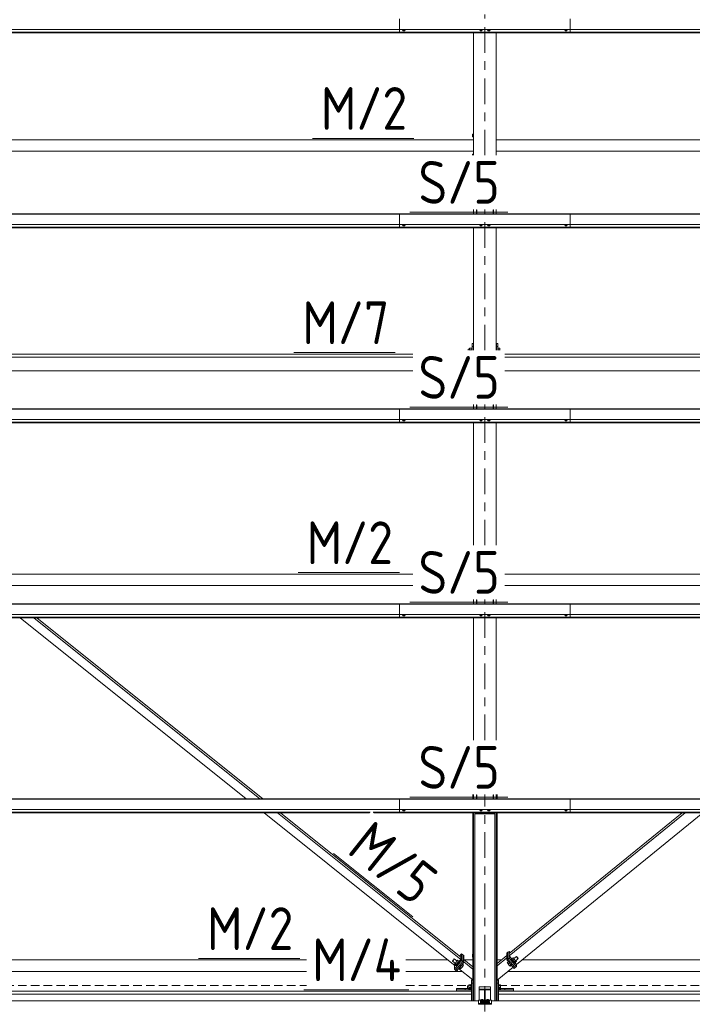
# Model space of a CAD drawing. Header units: millimetres. Extents: x -76 to 1111, y -178 to 661.
# Tile 64 of 91: x 559 to 606, y 202 to 271. Entities that reach past the tile are written whole.
import ezdxf

# ---------------------------------------------------------------- set-up
doc = ezdxf.new("R2010")
doc.units = ezdxf.units.MM
doc.header["$LTSCALE"] = 0.6
for name, pattern in [('VERDECKT2', [1.5, 1, -0.5]), ('XKITLINE00', [0]), ('XKITLINE03', [6, 3, -1, 1, -1])]:
    doc.linetypes.add(name, pattern=pattern)
for name, color, linetype, lineweight in [('Bolt', 7, 'Continuous', 0), ('Part', 2, 'Continuous', 0), ('PartMark', 3, 'Continuous', 0), ('S-GRID', 1, 'Continuous', 0)]:
    doc.layers.add(name, color=color, linetype=linetype, lineweight=lineweight)
doc.styles.add('ISOCPEUR', font='ISOCPEUR.TTF')

msp = doc.modelspace()

# ---------------------------------------------------------------- linework, layer by layer
at = {"layer": 'Bolt', "color": 3, "linetype": 'XKITLINE00', "lineweight": 0}
for p, q in [((585.654, 270.147), (585.654, 270.166)), ((585.654, 270.147), (585.709, 270.128)), ((585.703, 270.069), (585.703, 270.129)), ((585.703, 270.069), (585.711, 270.063)), ((585.709, 270.128), (585.709, 270.166)), ((585.709, 270.128), (585.818, 270.128)), ((585.711, 270.063), (585.733, 270.058)), ((585.733, 270.058), (585.763, 270.057)), ((585.763, 270.057), (585.793, 270.058)), ((585.793, 270.058), (585.815, 270.063)), ((585.815, 270.063), (585.823, 270.069)), ((585.818, 270.128), (585.818, 270.166)), ((585.818, 270.128), (585.873, 270.147)), ((585.823, 270.069), (585.823, 270.129)), ((585.873, 270.147), (585.873, 270.166)), ((591.079, 270.147), (591.079, 270.166)), ((591.079, 270.147), (591.134, 270.128)), ((591.128, 270.069), (591.128, 270.129)), ((591.128, 270.069), (591.136, 270.063)), ((591.134, 270.128), (591.134, 270.166)), ((591.134, 270.128), (591.243, 270.128)), ((591.136, 270.063), (591.158, 270.058)), ((591.158, 270.058), (591.188, 270.057)), ((591.188, 270.057), (591.218, 270.058)), ((591.218, 270.058), (591.24, 270.063)), ((591.24, 270.063), (591.248, 270.069)), ((591.243, 270.128), (591.243, 270.166)), ((591.243, 270.128), (591.298, 270.147)), ((591.248, 270.069), (591.248, 270.129)), ((591.298, 270.147), (591.298, 270.166)), ((591.629, 270.147), (591.629, 270.166)), ((591.629, 270.147), (591.684, 270.128)), ((591.678, 270.069), (591.678, 270.129)), ((591.678, 270.069), (591.686, 270.063)), ((591.684, 270.128), (591.684, 270.166)), ((591.684, 270.128), (591.793, 270.128)), ((591.686, 270.063), (591.708, 270.058)), ((591.708, 270.058), (591.738, 270.057)), ((591.738, 270.057), (591.768, 270.058)), ((591.768, 270.058), (591.79, 270.063)), ((591.79, 270.063), (591.798, 270.069)), ((591.793, 270.128), (591.793, 270.166)), ((591.793, 270.128), (591.848, 270.147)), ((591.798, 270.069), (591.798, 270.129)), ((591.848, 270.147), (591.848, 270.166)), ((597.054, 270.147), (597.054, 270.166)), ((597.054, 270.147), (597.109, 270.128)), ((597.103, 270.069), (597.103, 270.129)), ((597.103, 270.069), (597.111, 270.063)), ((597.109, 270.128), (597.109, 270.166)), ((597.109, 270.128), (597.218, 270.128)), ((597.111, 270.063), (597.133, 270.058)), ((597.133, 270.058), (597.163, 270.057)), ((597.163, 270.057), (597.193, 270.058)), ((597.193, 270.058), (597.215, 270.063)), ((597.215, 270.063), (597.223, 270.069)), ((597.218, 270.128), (597.218, 270.166)), ((597.218, 270.128), (597.273, 270.147)), ((597.223, 270.069), (597.223, 270.129)), ((597.273, 270.147), (597.273, 270.166)), ((590.593, 262.818), (590.593, 262.618)), ((590.593, 262.818), (590.663, 262.818)), ((590.593, 262.618), (590.663, 262.618)), ((590.593, 261.418), (590.593, 261.327)), ((590.593, 261.418), (590.663, 261.418)), ((585.654, 256.453), (585.654, 256.472)), ((585.654, 256.453), (585.709, 256.433)), ((585.703, 256.375), (585.703, 256.435)), ((585.703, 256.375), (585.711, 256.369)), ((585.709, 256.433), (585.709, 256.472)), ((585.709, 256.433), (585.818, 256.433)), ((585.711, 256.369), (585.733, 256.364)), ((585.733, 256.364), (585.763, 256.362)), ((585.763, 256.362), (585.793, 256.364)), ((585.793, 256.364), (585.815, 256.369)), ((585.815, 256.369), (585.823, 256.375)), ((585.818, 256.433), (585.818, 256.472)), ((585.818, 256.433), (585.873, 256.453)), ((585.823, 256.375), (585.823, 256.435)), ((585.873, 256.453), (585.873, 256.472)), ((591.079, 256.453), (591.079, 256.472)), ((591.079, 256.453), (591.134, 256.433)), ((591.128, 256.375), (591.128, 256.435)), ((591.128, 256.375), (591.136, 256.369)), ((591.134, 256.433), (591.134, 256.472)), ((591.134, 256.433), (591.243, 256.433)), ((591.136, 256.369), (591.158, 256.364)), ((591.158, 256.364), (591.188, 256.362)), ((591.188, 256.362), (591.218, 256.364)), ((591.218, 256.364), (591.24, 256.369)), ((591.24, 256.369), (591.248, 256.375)), ((591.243, 256.433), (591.243, 256.472)), ((591.243, 256.433), (591.298, 256.453)), ((591.248, 256.375), (591.248, 256.435)), ((591.298, 256.453), (591.298, 256.472)), ((591.629, 256.453), (591.629, 256.472)), ((591.629, 256.453), (591.684, 256.433)), ((591.678, 256.375), (591.678, 256.435)), ((591.678, 256.375), (591.686, 256.369)), ((591.684, 256.433), (591.684, 256.472)), ((591.684, 256.433), (591.793, 256.433)), ((591.686, 256.369), (591.708, 256.364)), ((591.708, 256.364), (591.738, 256.362)), ((591.738, 256.362), (591.768, 256.364)), ((591.768, 256.364), (591.79, 256.369)), ((591.79, 256.369), (591.798, 256.375)), ((591.793, 256.433), (591.793, 256.472)), ((591.793, 256.433), (591.848, 256.453)), ((591.798, 256.375), (591.798, 256.435)), ((591.848, 256.453), (591.848, 256.472)), ((597.054, 256.453), (597.054, 256.472)), ((597.054, 256.453), (597.109, 256.433)), ((597.103, 256.375), (597.103, 256.435)), ((597.103, 256.375), (597.111, 256.369)), ((597.109, 256.433), (597.109, 256.472)), ((597.109, 256.433), (597.218, 256.433)), ((597.111, 256.369), (597.133, 256.364)), ((597.133, 256.364), (597.163, 256.362)), ((597.163, 256.362), (597.193, 256.364)), ((597.193, 256.364), (597.215, 256.369)), ((597.215, 256.369), (597.223, 256.375)), ((597.218, 256.433), (597.218, 256.472)), ((597.218, 256.433), (597.273, 256.453)), ((597.223, 256.375), (597.223, 256.435)), ((597.273, 256.453), (597.273, 256.472)), ((590.294, 247.712), (590.294, 247.632)), ((590.294, 247.712), (590.374, 247.712)), ((590.374, 247.784), (590.374, 247.632)), ((590.374, 247.784), (590.534, 247.784)), ((590.374, 247.668), (590.534, 247.668)), ((590.534, 247.795), (590.534, 247.632)), ((590.534, 247.795), (590.564, 247.795)), ((592.263, 247.712), (592.264, 247.712)), ((592.364, 247.795), (592.394, 247.795)), ((592.394, 247.632), (592.394, 247.795)), ((592.394, 247.784), (592.519, 247.784)), ((592.394, 247.668), (592.519, 247.668)), ((592.519, 247.784), (592.519, 247.632)), ((585.654, 242.759), (585.654, 242.777)), ((585.654, 242.759), (585.709, 242.739)), ((585.703, 242.681), (585.703, 242.741)), ((585.709, 242.739), (585.709, 242.777)), ((585.709, 242.739), (585.818, 242.739)), ((585.818, 242.739), (585.818, 242.777)), ((585.818, 242.739), (585.873, 242.759)), ((585.823, 242.681), (585.823, 242.741)), ((585.873, 242.759), (585.873, 242.777)), ((591.079, 242.759), (591.079, 242.777)), ((591.079, 242.759), (591.134, 242.739)), ((591.128, 242.681), (591.128, 242.741)), ((591.134, 242.739), (591.134, 242.777)), ((591.134, 242.739), (591.243, 242.739)), ((591.243, 242.739), (591.243, 242.777)), ((591.243, 242.739), (591.298, 242.759)), ((591.248, 242.681), (591.248, 242.741)), ((591.298, 242.759), (591.298, 242.777)), ((591.629, 242.759), (591.629, 242.777)), ((591.629, 242.759), (591.684, 242.739)), ((591.678, 242.681), (591.678, 242.741)), ((591.684, 242.739), (591.684, 242.777)), ((591.684, 242.739), (591.793, 242.739)), ((591.793, 242.739), (591.793, 242.777)), ((591.793, 242.739), (591.848, 242.759)), ((591.798, 242.681), (591.798, 242.741)), ((591.848, 242.759), (591.848, 242.777)), ((597.054, 242.759), (597.054, 242.777)), ((597.054, 242.759), (597.109, 242.739)), ((597.103, 242.681), (597.103, 242.741)), ((597.109, 242.739), (597.109, 242.777)), ((597.109, 242.739), (597.218, 242.739)), ((597.218, 242.739), (597.218, 242.777)), ((597.218, 242.739), (597.273, 242.759)), ((597.223, 242.681), (597.223, 242.741)), ((597.273, 242.759), (597.273, 242.777)), ((585.703, 242.681), (585.711, 242.675)), ((585.711, 242.675), (585.733, 242.67)), ((585.733, 242.67), (585.763, 242.668)), ((585.763, 242.668), (585.793, 242.67)), ((585.793, 242.67), (585.815, 242.675)), ((585.815, 242.675), (585.823, 242.681)), ((591.128, 242.681), (591.136, 242.675)), ((591.136, 242.675), (591.158, 242.67)), ((591.158, 242.67), (591.188, 242.668)), ((591.188, 242.668), (591.218, 242.67)), ((591.218, 242.67), (591.24, 242.675)), ((591.24, 242.675), (591.248, 242.681)), ((591.678, 242.681), (591.686, 242.675)), ((591.686, 242.675), (591.708, 242.67)), ((591.708, 242.67), (591.738, 242.668)), ((591.738, 242.668), (591.768, 242.67)), ((591.768, 242.67), (591.79, 242.675)), ((591.79, 242.675), (591.798, 242.681)), ((597.103, 242.681), (597.111, 242.675)), ((597.111, 242.675), (597.133, 242.67)), ((597.133, 242.67), (597.163, 242.668)), ((597.163, 242.668), (597.193, 242.67)), ((597.193, 242.67), (597.215, 242.675)), ((597.215, 242.675), (597.223, 242.681)), ((585.654, 229.065), (585.654, 229.083)), ((585.654, 229.065), (585.709, 229.045)), ((585.703, 228.987), (585.703, 229.047)), ((585.703, 228.987), (585.711, 228.981)), ((585.709, 229.045), (585.709, 229.083)), ((585.709, 229.045), (585.818, 229.045)), ((585.711, 228.981), (585.733, 228.976)), ((585.733, 228.976), (585.763, 228.974)), ((585.763, 228.974), (585.793, 228.976)), ((585.793, 228.976), (585.815, 228.981)), ((585.815, 228.981), (585.823, 228.987)), ((585.818, 229.045), (585.818, 229.083)), ((585.818, 229.045), (585.873, 229.065)), ((585.823, 228.987), (585.823, 229.047)), ((585.873, 229.065), (585.873, 229.083)), ((591.079, 229.065), (591.079, 229.083)), ((591.079, 229.065), (591.134, 229.045)), ((591.128, 228.987), (591.128, 229.047)), ((591.128, 228.987), (591.136, 228.981)), ((591.134, 229.045), (591.134, 229.083)), ((591.134, 229.045), (591.243, 229.045)), ((591.136, 228.981), (591.158, 228.976)), ((591.158, 228.976), (591.188, 228.974)), ((591.188, 228.974), (591.218, 228.976)), ((591.218, 228.976), (591.24, 228.981)), ((591.24, 228.981), (591.248, 228.987)), ((591.243, 229.045), (591.243, 229.083)), ((591.243, 229.045), (591.298, 229.065)), ((591.248, 228.987), (591.248, 229.047)), ((591.298, 229.065), (591.298, 229.083)), ((591.629, 229.065), (591.629, 229.083)), ((591.629, 229.065), (591.684, 229.045)), ((591.678, 228.987), (591.678, 229.047)), ((591.678, 228.987), (591.686, 228.981)), ((591.684, 229.045), (591.684, 229.083)), ((591.684, 229.045), (591.793, 229.045)), ((591.686, 228.981), (591.708, 228.976)), ((591.708, 228.976), (591.738, 228.974)), ((591.738, 228.974), (591.768, 228.976)), ((591.768, 228.976), (591.79, 228.981)), ((591.79, 228.981), (591.798, 228.987)), ((591.793, 229.045), (591.793, 229.083)), ((591.793, 229.045), (591.848, 229.065)), ((591.798, 228.987), (591.798, 229.047)), ((591.848, 229.065), (591.848, 229.083)), ((597.054, 229.065), (597.054, 229.083)), ((597.054, 229.065), (597.109, 229.045)), ((597.103, 228.987), (597.103, 229.047)), ((597.103, 228.987), (597.111, 228.981)), ((597.109, 229.045), (597.109, 229.083)), ((597.109, 229.045), (597.218, 229.045)), ((597.111, 228.981), (597.133, 228.976)), ((597.133, 228.976), (597.163, 228.974)), ((597.163, 228.974), (597.193, 228.976)), ((597.193, 228.976), (597.215, 228.981)), ((597.215, 228.981), (597.223, 228.987)), ((597.218, 229.045), (597.218, 229.083)), ((597.218, 229.045), (597.273, 229.065)), ((597.223, 228.987), (597.223, 229.047)), ((597.273, 229.065), (597.273, 229.083)), ((585.654, 215.371), (585.654, 215.389)), ((585.654, 215.371), (585.709, 215.351)), ((585.703, 215.293), (585.703, 215.353)), ((585.703, 215.293), (585.711, 215.286)), ((585.709, 215.351), (585.709, 215.389)), ((585.709, 215.351), (585.818, 215.351)), ((585.711, 215.286), (585.733, 215.282)), ((585.733, 215.282), (585.763, 215.28)), ((585.763, 215.28), (585.793, 215.282)), ((585.793, 215.282), (585.815, 215.286)), ((585.815, 215.286), (585.823, 215.293)), ((585.818, 215.351), (585.818, 215.389)), ((585.818, 215.351), (585.873, 215.371)), ((585.823, 215.293), (585.823, 215.353)), ((585.873, 215.371), (585.873, 215.389)), ((591.079, 215.371), (591.079, 215.389)), ((591.079, 215.371), (591.134, 215.351)), ((591.128, 215.293), (591.128, 215.353)), ((591.128, 215.293), (591.136, 215.286)), ((591.134, 215.351), (591.134, 215.389)), ((591.134, 215.351), (591.243, 215.351)), ((591.136, 215.286), (591.158, 215.282)), ((591.158, 215.282), (591.188, 215.28)), ((591.188, 215.28), (591.218, 215.282)), ((591.218, 215.282), (591.24, 215.286)), ((591.24, 215.286), (591.248, 215.293)), ((591.243, 215.351), (591.243, 215.389)), ((591.243, 215.351), (591.298, 215.371)), ((591.248, 215.293), (591.248, 215.353)), ((591.298, 215.371), (591.298, 215.389)), ((591.629, 215.371), (591.629, 215.389)), ((591.629, 215.371), (591.684, 215.351)), ((591.678, 215.293), (591.678, 215.353)), ((591.678, 215.293), (591.686, 215.286)), ((591.684, 215.351), (591.684, 215.389)), ((591.684, 215.351), (591.793, 215.351)), ((591.686, 215.286), (591.708, 215.282)), ((591.708, 215.282), (591.738, 215.28)), ((591.738, 215.28), (591.768, 215.282)), ((591.768, 215.282), (591.79, 215.286)), ((591.79, 215.286), (591.798, 215.293)), ((591.793, 215.351), (591.793, 215.389)), ((591.793, 215.351), (591.848, 215.371)), ((591.798, 215.293), (591.798, 215.353)), ((591.848, 215.371), (591.848, 215.389)), ((597.054, 215.371), (597.054, 215.389)), ((597.054, 215.371), (597.109, 215.351)), ((597.103, 215.293), (597.103, 215.353)), ((597.103, 215.293), (597.111, 215.286)), ((597.109, 215.351), (597.109, 215.389)), ((597.109, 215.351), (597.218, 215.351)), ((597.111, 215.286), (597.133, 215.282)), ((597.133, 215.282), (597.163, 215.28)), ((597.163, 215.28), (597.193, 215.282)), ((597.193, 215.282), (597.215, 215.286)), ((597.215, 215.286), (597.223, 215.293)), ((597.218, 215.351), (597.218, 215.389)), ((597.218, 215.351), (597.273, 215.371)), ((597.223, 215.293), (597.223, 215.353)), ((597.273, 215.371), (597.273, 215.389)), ((589.183, 204.736), (589.192, 204.756)), ((589.192, 204.735), (589.183, 204.736)), ((589.183, 204.736), (589.361, 204.593)), ((589.192, 204.756), (589.215, 204.791)), ((589.215, 204.755), (589.192, 204.735)), ((589.215, 204.791), (589.247, 204.832)), ((589.247, 204.79), (589.215, 204.755)), ((589.247, 204.832), (589.278, 204.867)), ((589.278, 204.831), (589.247, 204.79)), ((589.278, 204.867), (589.301, 204.887)), ((589.301, 204.866), (589.278, 204.831)), ((589.301, 204.887), (589.31, 204.887)), ((589.31, 204.887), (589.301, 204.866)), ((589.31, 204.887), (589.488, 204.745)), ((589.479, 204.703), (589.37, 204.572)), ((589.479, 204.766), (589.472, 204.757)), ((589.534, 204.8), (589.479, 204.766)), ((589.534, 204.8), (589.479, 204.703)), ((589.479, 204.703), (589.603, 204.604)), ((589.534, 204.8), (589.658, 204.701)), ((589.603, 204.604), (589.658, 204.701)), ((589.648, 204.709), (589.65, 204.71)), ((589.65, 204.71), (589.666, 204.71)), ((589.666, 204.71), (589.65, 204.672)), ((589.666, 204.71), (589.689, 204.691)), ((589.673, 204.653), (589.689, 204.691)), ((590.593, 205.218), (590.593, 205.018)), ((590.593, 205.218), (590.613, 205.218)), ((590.593, 205.018), (590.613, 205.018)), ((593.031, 204.631), (593.109, 204.694)), ((593.297, 204.862), (593.32, 204.881)), ((593.297, 204.862), (593.313, 204.824)), ((593.313, 204.824), (593.356, 204.759)), ((593.336, 204.843), (593.32, 204.881)), ((593.32, 204.881), (593.336, 204.881)), ((593.327, 204.872), (593.45, 204.972)), ((593.327, 204.872), (593.383, 204.775)), ((593.336, 204.881), (593.337, 204.88)), ((593.379, 204.778), (593.336, 204.843)), ((593.356, 204.759), (593.415, 204.684)), ((593.438, 204.703), (593.379, 204.778)), ((593.506, 204.875), (593.383, 204.775)), ((593.383, 204.775), (593.493, 204.645)), ((593.415, 204.684), (593.474, 204.62)), ((593.497, 204.639), (593.438, 204.703)), ((593.506, 204.938), (593.45, 204.972)), ((593.45, 204.972), (593.506, 204.875)), ((593.617, 204.745), (593.493, 204.645)), ((593.497, 204.917), (593.674, 205.06)), ((593.513, 204.929), (593.506, 204.938)), ((593.617, 204.745), (593.506, 204.875)), ((593.549, 204.611), (593.672, 204.711)), ((593.672, 204.711), (593.617, 204.745)), ((593.625, 204.766), (593.802, 204.91)), ((593.672, 204.711), (593.635, 204.775)), ((593.674, 205.06), (593.683, 205.061)), ((593.683, 205.04), (593.674, 205.06)), ((593.683, 205.061), (593.706, 205.041)), ((593.706, 205.005), (593.683, 205.04)), ((593.706, 205.041), (593.738, 205.006)), ((593.738, 204.964), (593.706, 205.005)), ((593.738, 205.006), (593.77, 204.966)), ((593.77, 204.93), (593.738, 204.964)), ((593.77, 204.966), (593.793, 204.93)), ((593.793, 204.91), (593.77, 204.93)), ((593.793, 204.93), (593.802, 204.91)), ((593.802, 204.91), (593.793, 204.91)), ((589.351, 204.601), (589.315, 204.538)), ((589.315, 204.538), (589.37, 204.572)), ((589.315, 204.538), (589.439, 204.439)), ((589.37, 204.572), (589.494, 204.473)), ((589.431, 204.43), (589.436, 204.441)), ((589.447, 204.429), (589.431, 204.43)), ((589.431, 204.43), (589.455, 204.411)), ((589.439, 204.439), (589.494, 204.473)), ((589.49, 204.466), (589.447, 204.429)), ((589.455, 204.411), (589.47, 204.411)), ((589.47, 204.411), (589.513, 204.448)), ((589.549, 204.531), (589.49, 204.466)), ((589.494, 204.473), (589.603, 204.604)), ((589.513, 204.448), (589.572, 204.513)), ((589.607, 204.607), (589.549, 204.531)), ((589.572, 204.513), (589.63, 204.588)), ((589.65, 204.672), (589.607, 204.607)), ((589.63, 204.588), (589.673, 204.653)), ((589.659, 204.263), (589.737, 204.2)), ((589.698, 204.31), (589.792, 204.235)), ((589.731, 204.349), (589.75, 204.37)), ((589.737, 204.2), (589.792, 204.235)), ((589.75, 204.37), (589.769, 204.395)), ((589.792, 204.235), (589.901, 204.366)), ((589.807, 204.441), (589.901, 204.366)), ((589.878, 204.525), (589.956, 204.463)), ((589.901, 204.366), (589.956, 204.463)), ((593.031, 204.631), (593.087, 204.535)), ((593.087, 204.535), (593.18, 204.61)), ((593.087, 204.535), (593.197, 204.404)), ((593.197, 204.404), (593.29, 204.48)), ((593.197, 204.404), (593.253, 204.371)), ((593.224, 204.558), (593.238, 204.541)), ((593.238, 204.541), (593.252, 204.525)), ((593.253, 204.371), (593.33, 204.433)), ((593.474, 204.62), (593.517, 204.583)), ((593.493, 204.645), (593.549, 204.611)), ((593.54, 204.602), (593.497, 204.639)), ((593.517, 204.583), (593.533, 204.584)), ((593.533, 204.584), (593.556, 204.602)), ((593.556, 204.602), (593.54, 204.602)), ((593.552, 204.613), (593.556, 204.602)), ((590.243, 203.008), (590.243, 202.812)), ((590.243, 203.008), (590.323, 203.008)), ((590.243, 202.812), (590.323, 202.812)), ((590.323, 203.074), (590.323, 202.745)), ((590.323, 203.074), (590.483, 203.074)), ((590.323, 203.038), (590.483, 203.038)), ((590.323, 202.874), (590.483, 202.874)), ((590.323, 202.745), (590.483, 202.745)), ((590.483, 203.091), (590.483, 202.729)), ((590.483, 203.091), (590.513, 203.091)), ((590.483, 202.729), (590.513, 202.729)), ((592.413, 203.091), (592.443, 203.091)), ((592.413, 202.729), (592.443, 202.729)), ((592.443, 202.734), (592.443, 203.091)), ((592.443, 203.074), (592.568, 203.074)), ((592.443, 203.038), (592.568, 203.038)), ((592.443, 202.874), (592.568, 202.874)), ((592.443, 202.745), (592.568, 202.745)), ((592.443, 202.729), (592.443, 202.734)), ((592.568, 203.074), (592.568, 202.745)), ((591.143, 201.942), (591.159, 201.955)), ((591.159, 201.93), (591.143, 201.942)), ((591.143, 201.918), (591.143, 201.942)), ((591.143, 201.918), (591.159, 201.905)), ((591.159, 202.016), (591.211, 202.034)), ((591.159, 201.942), (591.159, 202.016)), ((591.211, 201.997), (591.159, 202.016)), ((591.159, 201.942), (591.202, 201.927)), ((591.191, 201.923), (591.159, 201.93)), ((591.159, 201.912), (591.211, 201.93)), ((591.211, 202.034), (591.315, 202.034)), ((591.211, 201.93), (591.211, 201.997)), ((591.315, 201.997), (591.211, 201.997)), ((591.211, 201.93), (591.315, 201.93)), ((591.315, 202.034), (591.367, 202.016)), ((591.367, 202.016), (591.315, 201.997)), ((591.315, 201.93), (591.315, 201.997)), ((591.315, 201.93), (591.367, 201.912)), ((591.325, 201.927), (591.367, 201.942)), ((591.367, 201.93), (591.335, 201.923)), ((591.367, 201.942), (591.367, 202.016)), ((591.367, 201.955), (591.383, 201.942)), ((591.383, 201.942), (591.367, 201.93)), ((591.367, 201.905), (591.383, 201.918)), ((591.383, 201.918), (591.383, 201.942)), ((591.543, 201.942), (591.559, 201.955)), ((591.559, 201.93), (591.543, 201.942)), ((591.543, 201.918), (591.543, 201.942)), ((591.543, 201.918), (591.559, 201.905)), ((591.559, 202.016), (591.611, 202.034)), ((591.559, 201.942), (591.559, 202.016)), ((591.611, 201.997), (591.559, 202.016)), ((591.559, 201.942), (591.602, 201.927)), ((591.591, 201.923), (591.559, 201.93)), ((591.559, 201.912), (591.611, 201.93)), ((591.611, 202.034), (591.715, 202.034)), ((591.611, 201.93), (591.611, 201.997)), ((591.715, 201.997), (591.611, 201.997)), ((591.611, 201.93), (591.715, 201.93)), ((591.715, 202.034), (591.767, 202.016)), ((591.767, 202.016), (591.715, 201.997)), ((591.715, 201.93), (591.715, 201.997)), ((591.715, 201.93), (591.767, 201.912)), ((591.725, 201.927), (591.767, 201.942)), ((591.767, 201.93), (591.735, 201.923)), ((591.767, 201.942), (591.767, 202.016)), ((591.767, 201.955), (591.783, 201.942)), ((591.783, 201.942), (591.767, 201.93)), ((591.767, 201.905), (591.783, 201.918)), ((591.783, 201.918), (591.783, 201.942)), ((591.143, 201.838), (591.159, 201.851)), ((591.159, 201.826), (591.143, 201.838)), ((591.143, 201.814), (591.143, 201.838)), ((591.143, 201.814), (591.159, 201.801)), ((591.159, 201.838), (591.159, 201.912)), ((591.211, 201.893), (591.159, 201.912)), ((591.159, 201.838), (591.211, 201.82)), ((591.203, 201.817), (591.159, 201.826)), ((591.159, 201.801), (591.203, 201.792)), ((591.263, 201.813), (591.203, 201.817)), ((591.203, 201.792), (591.263, 201.789)), ((591.211, 201.82), (591.211, 201.893)), ((591.315, 201.893), (591.211, 201.893)), ((591.211, 201.82), (591.315, 201.82)), ((591.323, 201.817), (591.263, 201.813)), ((591.263, 201.789), (591.323, 201.792)), ((591.367, 201.912), (591.315, 201.893)), ((591.315, 201.82), (591.315, 201.893)), ((591.315, 201.82), (591.367, 201.838)), ((591.367, 201.826), (591.323, 201.817)), ((591.323, 201.792), (591.367, 201.801)), ((591.367, 201.838), (591.367, 201.912)), ((591.367, 201.851), (591.383, 201.838)), ((591.383, 201.838), (591.367, 201.826)), ((591.367, 201.801), (591.383, 201.814)), ((591.383, 201.814), (591.383, 201.838)), ((591.543, 201.838), (591.559, 201.851)), ((591.559, 201.826), (591.543, 201.838)), ((591.543, 201.814), (591.543, 201.838)), ((591.543, 201.814), (591.559, 201.801)), ((591.559, 201.838), (591.559, 201.912)), ((591.611, 201.893), (591.559, 201.912)), ((591.559, 201.838), (591.611, 201.82)), ((591.603, 201.817), (591.559, 201.826)), ((591.559, 201.801), (591.603, 201.792)), ((591.663, 201.813), (591.603, 201.817)), ((591.603, 201.792), (591.663, 201.789)), ((591.611, 201.82), (591.611, 201.893)), ((591.715, 201.893), (591.611, 201.893)), ((591.611, 201.82), (591.715, 201.82)), ((591.723, 201.817), (591.663, 201.813)), ((591.663, 201.789), (591.723, 201.792)), ((591.767, 201.912), (591.715, 201.893)), ((591.715, 201.82), (591.715, 201.893)), ((591.715, 201.82), (591.767, 201.838)), ((591.767, 201.826), (591.723, 201.817)), ((591.723, 201.792), (591.767, 201.801)), ((591.767, 201.838), (591.767, 201.912)), ((591.767, 201.851), (591.783, 201.838)), ((591.783, 201.838), (591.767, 201.826)), ((591.767, 201.801), (591.783, 201.814)), ((591.783, 201.814), (591.783, 201.838))]:
    msp.add_line(p, q, dxfattribs=at)
at = {"layer": 'Part', "color": 2, "linetype": 'XKITLINE00', "lineweight": 0}
for p, q in [((585.463, 269.924), (585.463, 270.921)), ((597.463, 270.921), (597.463, 269.924)), ((529.463, 270.166), (597.463, 270.166)), ((529.463, 269.971), (597.463, 269.971)), ((529.463, 269.944), (597.463, 269.944)), ((529.463, 269.924), (597.463, 269.924)), ((585.463, 270.166), (649.193, 270.166)), ((585.463, 269.971), (649.193, 269.971)), ((585.463, 269.944), (649.193, 269.944)), ((585.463, 269.924), (649.193, 269.924)), ((590.663, 261.327), (590.663, 269.924)), ((592.263, 261.327), (592.263, 269.924)), ((536.263, 262.418), (590.663, 262.418)), ((592.263, 262.418), (626.483, 262.418)), ((536.263, 261.618), (590.663, 261.618)), ((592.263, 261.618), (627.392, 261.618)), ((590.663, 257.227), (590.663, 257.527)), ((590.863, 257.227), (590.863, 257.494)), ((590.863, 257.494), (590.893, 257.494)), ((590.893, 257.227), (590.893, 257.494)), ((592.033, 257.227), (592.033, 257.494)), ((592.033, 257.494), (592.063, 257.494)), ((592.063, 257.227), (592.063, 257.494)), ((592.263, 257.227), (592.263, 257.527)), ((529.463, 257.227), (597.463, 257.227)), ((529.463, 257.195), (597.463, 257.195)), ((585.463, 257.227), (634.223, 257.227)), ((585.463, 256.23), (585.463, 257.227)), ((585.463, 257.195), (634.258, 257.195)), ((597.463, 257.227), (597.463, 256.23)), ((529.463, 256.472), (597.463, 256.472)), ((529.463, 256.277), (597.463, 256.277)), ((529.463, 256.25), (597.463, 256.25)), ((529.463, 256.23), (597.463, 256.23)), ((585.463, 256.472), (649.193, 256.472)), ((585.463, 256.277), (649.193, 256.277)), ((585.463, 256.25), (649.193, 256.25)), ((585.463, 256.23), (649.193, 256.23)), ((590.663, 247.632), (590.663, 256.23)), ((592.263, 247.632), (592.263, 256.23)), ((590.564, 248.109), (590.564, 247.632)), ((590.564, 248.109), (590.663, 248.109)), ((590.564, 247.901), (590.663, 247.901)), ((592.264, 248.109), (592.264, 247.632)), ((592.264, 248.109), (592.364, 248.109)), ((592.264, 247.901), (592.364, 247.901)), ((592.364, 247.632), (592.364, 248.109)), ((586.392, 247.369), (536.863, 247.369)), ((536.863, 247.161), (586.392, 247.161)), ((592.863, 247.369), (638.692, 247.369)), ((592.863, 247.161), (638.692, 247.161)), ((536.863, 246.183), (586.392, 246.183)), ((592.863, 246.183), (638.692, 246.183)), ((529.463, 243.532), (597.463, 243.532)), ((529.463, 243.501), (597.463, 243.501)), ((585.463, 243.532), (633.752, 243.532)), ((585.463, 242.536), (585.463, 243.532)), ((585.463, 243.501), (633.714, 243.501)), ((590.663, 243.532), (590.663, 243.832)), ((590.863, 243.532), (590.863, 243.8)), ((590.863, 243.8), (590.893, 243.8)), ((590.893, 243.532), (590.893, 243.8)), ((592.033, 243.532), (592.033, 243.8)), ((592.033, 243.8), (592.063, 243.8)), ((592.063, 243.532), (592.063, 243.8)), ((592.263, 243.532), (592.263, 243.832)), ((597.463, 243.532), (597.463, 242.536)), ((529.463, 242.777), (597.463, 242.777)), ((585.463, 242.777), (632.823, 242.777)), ((529.463, 242.583), (597.463, 242.583)), ((529.463, 242.556), (597.463, 242.556)), ((529.463, 242.536), (597.463, 242.536)), ((585.463, 242.583), (632.583, 242.583)), ((585.463, 242.556), (632.55, 242.556)), ((585.463, 242.536), (632.526, 242.536)), ((590.663, 233.938), (590.663, 242.536)), ((592.263, 233.938), (592.263, 242.536)), ((556.115, 231.918), (586.392, 231.918)), ((592.863, 231.918), (625.961, 231.918)), ((557.116, 231.118), (586.392, 231.118)), ((592.863, 231.118), (624.976, 231.118)), ((529.463, 229.838), (597.463, 229.838)), ((529.463, 229.807), (597.463, 229.807)), ((585.463, 229.838), (649.193, 229.838)), ((585.463, 228.842), (585.463, 229.838)), ((585.463, 229.807), (649.193, 229.807)), ((590.663, 229.838), (590.663, 230.138)), ((590.863, 229.838), (590.863, 230.106)), ((590.863, 230.106), (590.893, 230.106)), ((590.893, 229.838), (590.893, 230.106)), ((592.033, 229.838), (592.033, 230.106)), ((592.033, 230.106), (592.063, 230.106)), ((592.063, 229.838), (592.063, 230.106)), ((592.263, 229.838), (592.263, 230.138)), ((597.463, 229.838), (597.463, 228.842)), ((529.463, 229.083), (597.463, 229.083)), ((529.463, 228.889), (597.463, 228.889)), ((585.463, 229.083), (649.193, 229.083)), ((585.463, 228.889), (649.193, 228.889)), ((529.463, 228.862), (597.463, 228.862)), ((529.463, 228.842), (597.463, 228.842)), ((558.807, 228.842), (574.689, 216.144)), ((559.755, 228.842), (575.637, 216.144)), ((559.963, 228.842), (575.845, 216.144)), ((585.463, 228.862), (649.193, 228.862)), ((585.463, 228.842), (649.193, 228.842)), ((590.663, 220.244), (590.663, 228.842)), ((592.263, 220.244), (592.263, 228.842)), ((590.613, 216.144), (590.613, 216.444)), ((590.663, 216.144), (590.663, 216.444)), ((592.263, 216.144), (592.263, 216.444)), ((592.313, 216.144), (592.313, 216.444)), ((529.463, 216.144), (597.463, 216.144)), ((529.463, 216.113), (597.463, 216.113)), ((585.463, 216.144), (649.193, 216.144)), ((585.463, 215.148), (585.463, 216.144)), ((585.463, 216.113), (649.193, 216.113)), ((590.863, 216.144), (590.863, 216.411)), ((590.863, 216.411), (590.893, 216.411)), ((590.893, 216.144), (590.893, 216.411)), ((592.033, 216.144), (592.033, 216.411)), ((592.033, 216.411), (592.063, 216.411)), ((592.063, 216.144), (592.063, 216.411)), ((597.463, 216.144), (597.463, 215.148)), ((529.463, 215.389), (597.463, 215.389)), ((529.463, 215.194), (583.393, 215.194)), ((529.463, 215.167), (583.371, 215.167)), ((529.463, 215.148), (583.355, 215.148)), ((575.935, 215.148), (589.382, 204.397)), ((576.883, 215.148), (589.762, 204.851)), ((577.091, 215.148), (589.762, 205.018)), ((583.598, 215.194), (597.463, 215.194)), ((583.632, 215.167), (597.463, 215.167)), ((583.657, 215.148), (597.463, 215.148)), ((585.463, 215.389), (649.193, 215.389)), ((585.463, 215.194), (649.193, 215.194)), ((585.463, 215.167), (649.193, 215.167)), ((585.463, 215.148), (649.193, 215.148)), ((590.613, 201.942), (590.613, 215.148)), ((590.663, 201.942), (590.663, 215.148)), ((590.763, 215.081), (590.763, 201.942)), ((592.163, 215.081), (590.763, 215.081)), ((590.763, 215.071), (592.163, 215.071)), ((592.163, 215.081), (592.163, 201.942)), ((592.263, 201.942), (592.263, 215.148)), ((592.313, 201.942), (592.313, 215.148)), ((593.159, 205.096), (605.528, 215.148)), ((593.159, 205.263), (605.324, 215.148)), ((593.671, 204.495), (606.78, 215.148)), ((593.159, 205.419), (593.082, 205.356)), ((593.159, 204.941), (593.159, 205.419)), ((593.238, 205.326), (593.159, 205.419)), ((546.045, 204.818), (578.926, 204.818)), ((585.913, 204.818), (588.855, 204.818)), ((589.825, 204.771), (589.319, 204.165)), ((589.762, 204.851), (589.382, 204.397)), ((589.902, 204.709), (589.396, 204.103)), ((589.396, 204.103), (589.902, 204.709)), ((589.825, 205.249), (589.684, 205.08)), ((589.762, 205.018), (589.762, 204.851)), ((589.825, 204.771), (589.825, 205.249)), ((589.825, 205.249), (589.902, 205.187)), ((589.902, 204.709), (589.825, 204.771)), ((589.902, 204.709), (589.902, 205.187)), ((589.902, 205.187), (589.98, 205.125)), ((589.902, 204.709), (589.902, 205.187)), ((589.98, 204.647), (589.902, 204.709)), ((589.98, 204.647), (589.98, 205.125)), ((589.98, 204.843), (590.613, 204.337)), ((590.011, 204.818), (590.613, 204.818)), ((592.313, 204.575), (593.006, 205.138)), ((592.313, 204.409), (593.006, 204.971)), ((592.313, 204.818), (592.612, 204.818)), ((593.006, 205.294), (593.082, 205.356)), ((593.006, 204.816), (593.006, 205.294)), ((593.006, 205.138), (593.006, 204.971)), ((593.082, 204.878), (593.006, 204.816)), ((593.517, 204.214), (593.006, 204.816)), ((593.082, 204.878), (593.082, 205.356)), ((593.082, 204.878), (593.082, 205.356)), ((593.159, 204.941), (593.082, 204.878)), ((593.594, 204.276), (593.082, 204.878)), ((593.594, 204.276), (593.082, 204.878)), ((593.159, 205.263), (593.159, 205.096)), ((593.159, 205.096), (593.671, 204.495)), ((593.671, 204.339), (593.159, 204.941)), ((594.069, 204.818), (631.184, 204.818)), ((546.045, 204.018), (578.926, 204.018)), ((585.913, 204.018), (589.856, 204.018)), ((589.319, 204.165), (589.319, 204.447)), ((589.319, 204.165), (589.396, 204.103)), ((589.396, 204.103), (589.473, 204.041)), ((589.473, 204.041), (589.98, 204.647)), ((589.615, 204.211), (590.613, 203.412)), ((589.98, 204.677), (590.613, 204.17)), ((592.313, 203.392), (593.438, 204.306)), ((593.084, 204.018), (631.184, 204.018)), ((593.517, 204.214), (593.594, 204.276)), ((593.594, 204.276), (593.671, 204.339)), ((593.671, 204.339), (593.671, 204.495)), ((590.513, 203.405), (590.513, 201.942)), ((590.513, 203.405), (590.613, 203.405)), ((592.33, 203.405), (592.413, 203.405)), ((592.413, 203.405), (592.413, 201.942)), ((546.045, 202.629), (590.513, 202.63)), ((589.463, 202.63), (589.463, 202.821)), ((589.463, 202.721), (589.463, 202.821)), ((589.463, 202.821), (590.513, 202.821)), ((590.513, 202.721), (589.463, 202.721)), ((590.063, 202.721), (590.063, 202.821)), ((590.513, 203.197), (590.613, 203.197)), ((591.063, 202.923), (591.863, 202.923)), ((591.063, 202.923), (591.063, 202.708)), ((591.063, 202.757), (591.863, 202.757)), ((591.063, 201.991), (591.063, 202.708)), ((591.063, 202.708), (591.863, 202.708)), ((591.863, 202.708), (591.063, 202.708)), ((591.438, 202.708), (591.438, 201.752)), ((591.438, 202.708), (591.488, 202.708)), ((591.438, 202.646), (591.488, 202.646)), ((591.488, 202.708), (591.488, 201.752)), ((591.863, 202.923), (591.863, 202.708)), ((591.863, 201.991), (591.863, 202.708)), ((592.313, 203.197), (592.413, 203.197)), ((593.463, 202.821), (592.413, 202.821)), ((592.413, 202.821), (593.463, 202.821)), ((593.463, 202.721), (592.413, 202.721)), ((592.413, 202.63), (638.691, 202.629)), ((592.863, 202.721), (592.863, 202.821)), ((593.463, 202.821), (593.463, 202.721)), ((593.463, 202.821), (593.463, 202.821)), ((593.463, 202.63), (593.463, 202.721)), ((535.913, 201.942), (591.013, 201.942)), ((546.045, 202.422), (590.513, 202.422)), ((590.513, 201.942), (590.513, 202.422)), ((591.013, 201.991), (591.438, 201.991)), ((591.013, 201.991), (591.013, 201.703)), ((591.438, 202.045), (591.488, 202.045)), ((591.488, 201.991), (591.913, 201.991)), ((591.913, 201.991), (591.913, 201.703)), ((591.913, 201.942), (646.013, 201.942)), ((592.413, 201.942), (592.413, 202.422)), ((592.413, 202.422), (638.691, 202.422)), ((591.013, 201.752), (591.913, 201.752)), ((591.913, 201.703), (591.013, 201.703)), ((591.438, 201.752), (591.488, 201.752))]:
    msp.add_line(p, q, dxfattribs=at)
at = {"layer": 'Part', "color": 4, "linetype": 'VERDECKT2', "lineweight": 0}
for p, q in [((546.045, 203.018), (578.926, 203.018)), ((585.913, 203.018), (590.513, 203.018)), ((592.413, 203.018), (631.184, 203.018))]:
    msp.add_line(p, q, dxfattribs=at)
at = {"layer": 'PartMark', "color": 1, "linetype": 'XKITLINE00', "lineweight": 0}
for p, q in [((579.334, 262.518), (586.463, 262.518)), ((586.192, 257.327), (593.063, 257.327)), ((578.034, 247.469), (585.164, 247.469)), ((586.192, 243.632), (593.063, 243.632)), ((578.334, 232.018), (585.463, 232.018)), ((586.192, 229.938), (593.063, 229.938)), ((586.192, 216.244), (593.063, 216.244)), ((580.819, 212.296), (586.387, 207.843)), ((571.334, 204.918), (578.463, 204.918)), ((578.726, 202.729), (586.113, 202.729))]:
    msp.add_line(p, q, dxfattribs=at)
at = {"layer": 'S-GRID', "color": 1, "linetype": 'XKITLINE03', "lineweight": 0}
for p, q in [((591.463, 261.327), (591.463, 271.221)), ((591.463, 247.632), (591.463, 257.527)), ((591.463, 233.938), (591.463, 243.832)), ((591.463, 220.244), (591.463, 230.138)), ((591.463, 172.387), (591.463, 216.444))]:
    msp.add_line(p, q, dxfattribs=at)

# ---------------------------------------------------------------- texts
at = {"layer": 'PartMark', "color": 1, "style": 'ISOCPEUR', "width": 0.85}
for s, p in [('M/2', (579.934, 263.118)), ('S/5', (586.792, 257.927)), ('M/7', (578.634, 248.069)), ('S/5', (586.792, 244.232)), ('M/2', (578.934, 232.618)), ('S/5', (586.792, 230.538)), ('S/5', (586.792, 216.844)), ('M/2', (571.934, 205.518)), ('M/4', (579.326, 203.329))]:
    msp.add_text(s, height=3, dxfattribs=at).set_placement(p)
msp.add_text('M/5', height=3, rotation=-38.64027, dxfattribs=at).set_placement((581.662, 212.389))

doc.saveas('drawing.dxf')
